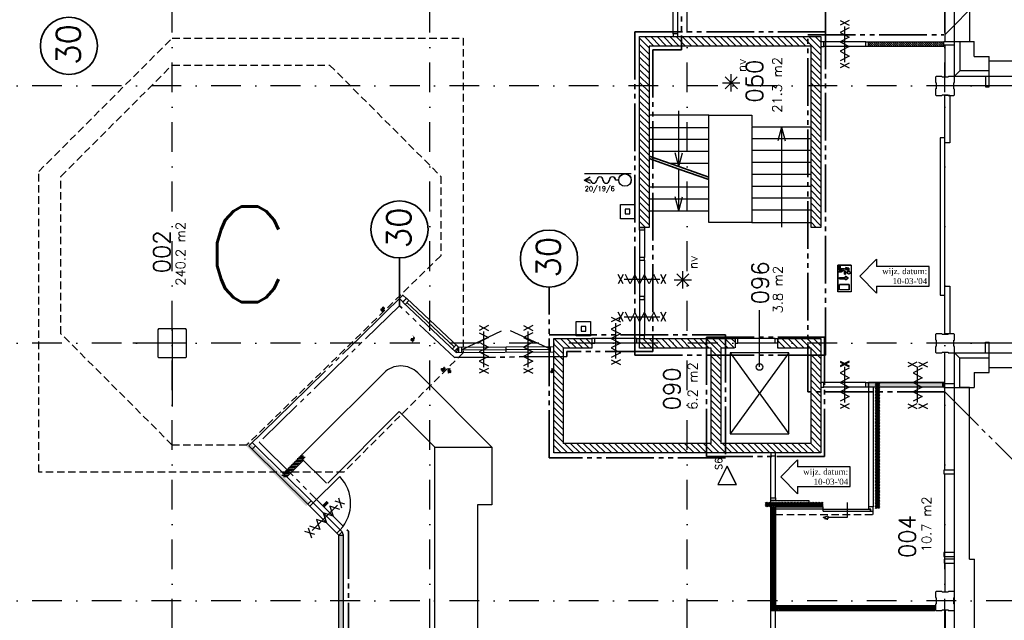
# Model space of a CAD drawing. Extents: x 36324 to 146208, y -50294 to 26426.
# Tile 12 of 39: x 58564 to 79210, y -19212 to -6618. Entities that reach past the tile are written whole.
import ezdxf
from ezdxf.enums import TextEntityAlignment as Align

# ---------------------------------------------------------------- set-up
doc = ezdxf.new("R2010")
doc.units = 0
doc.header["$LTSCALE"] = 100
for name, pattern in [('B0302', [12.5, 6.25, -3.125, 0, -3.125]), ('B0701', [2.34375, 1.5625, -0.78125]), ('B0804', [15, 10, -1, 1, -1, 1, -1])]:
    doc.linetypes.add(name, pattern=pattern)
doc.layers.get('0').update_dxf_attribs({"linetype": 'CONTINUOUS'})
for name, color, linetype in [('Bouwkundig', 253, 'CONTINUOUS'), ('Bouwkundig hatch', 254, 'CONTINUOUS'), ('Bouwkundig tekst', 252, 'CONTINUOUS'), ('Stramien', 252, 'B0302')]:
    doc.layers.add(name, color=color, linetype=linetype)
doc.layers.add('brandscheiding', color=40, linetype='B0804', lineweight=35)
doc.styles.add('bouwk tekst', font='romans.shx')
doc.styles.get("Standard").update_dxf_attribs({"font": 'romans.shx'})
pattern_1 = [(135, (55777.52, -168084.84), (-66.29126, -66.29126), [])]
pattern_2 = [(135, (73914.356, 111754.428), (-15.467961, -15.467961), [])]
pattern_3 = [(135, (74050.356, 111754.428), (-15.467961, -15.467961), [])]

msp = doc.modelspace()

# ---------------------------------------------------------------- hatches: boundary and pattern name
at = {"layer": 'Bouwkundig hatch', "linetype": 'Continuous'}
h = msp.add_hatch(dxfattribs=at)
h.set_pattern_fill('ANSI31', color=256, scale=750, angle=90, style=0)
h.set_pattern_definition(pattern_1)
h.paths.add_polyline_path([(72363.3, -6973.2), (72263.3, -6973.2), (72263.3, -6972.2), (71563.3, -6972.2), (71563.3, -10972.7), (71663.3, -10972.7), (71763.3, -10972.7), (71763.2, -7172.2), (75163.3, -7172.2), (75163.3, -10973.2), (75263.5, -10973.2), (75263.5, -10972.7), (75363.3, -10972.7), (75363.3, -6972.2), (72363.3, -6972.2)])
h = msp.add_hatch(dxfattribs=at)
h.set_pattern_fill('ANSI31', color=256, scale=250, angle=90, style=0)
h.set_pattern_definition([(135, (55777.518, -168084.84), (-22.097087, -22.097087), [])])
h.paths.add_polyline_path([(76363.3, -7083.2), (76363.3, -7183.2), (77943.3, -7183.2), (77943.3, -7083.2)])
at = {"layer": 'Bouwkundig hatch', "linetype": 'Continuous', "ltscale": 0.2}
h = msp.add_hatch(dxfattribs=at)
h.set_pattern_fill('ANSI31', color=256, scale=100, angle=135, style=0)
h.set_pattern_definition([(180, (66346.376, 11770.94), (-3e-15, -12.5), [])])
h.paths.add_polyline_path([(67432.4, -13929.7), (67420.3, -13917.8), (67388.7, -13949.7), (67436.3, -13996.9), (67499.6, -13932.9), (67464, -13897.7)])
h.paths.add_polyline_path([(66799.5, -13304), (66787.4, -13292.1), (66755.6, -13323.8), (66803.3, -13370.9), (66835, -13339.2), (66822.9, -13327.2), (66854.7, -13295.4), (66831.3, -13272.2)])
h.paths.add_polyline_path([(66123, -12698.2), (66170.6, -12745.3), (66202.1, -12713.5), (66190, -12701.5), (66221.6, -12669.5), (66186.4, -12634.8)])
for points in [[(66831.5, -13272.6), (66838.6, -13265.6), (66810.3, -13237.3), (66803.3, -13244.4)], [(64905.6, -16802), (64952.4, -16848.7), (65046.5, -16754.6), (64999.7, -16707.9)], [(65256.9, -17427.2), (65256.9, -22068.4), (65354.4, -22068.4), (65354.4, -21193.6), (65355.9, -21193.6), (65355.9, -17427.2)]]:
    msp.add_hatch(color=256, dxfattribs=at).paths.add_polyline_path(points)
at = {"layer": 'Bouwkundig hatch', "linetype": 'Continuous'}
h = msp.add_hatch(dxfattribs=at)
h.set_pattern_fill('ANSI31', color=256, scale=750, angle=90, style=0)
h.set_pattern_definition(pattern_1)
h.paths.add_polyline_path([(69763.3, -13302.7), (69763.3, -15702.7), (75363.3, -15702.7), (75363.3, -13302.7), (75263.5, -13302.7), (74463.3, -13302.7), (74463.3, -13502.7), (75163.3, -13502.7), (75163.3, -15502.7), (73263.3, -15502.7), (73263.3, -13502.7), (73263.3, -13502.7), (73563.3, -13502.7), (73563.3, -13302.7), (71563.3, -13302.7), (71563.3, -13502.7), (73063.3, -13502.7), (73063.3, -15502.7), (69963.3, -15502.7), (69963.3, -13502.7), (69963.3, -13502.7), (70563.3, -13502.7), (70563.3, -13302.7)])
at = {"layer": 'Bouwkundig hatch', "linetype": 'Continuous', "ltscale": 0.2}
h = msp.add_hatch(dxfattribs=at)
h.set_pattern_fill('ANSI31', color=256, scale=100, angle=90, style=0)
h.set_pattern_definition([(135, (72040.622, 102317.01), (-8.8388348, -8.8388348), [])])
h.paths.add_polyline_path([(67543.6, -13932.9), (67543.6, -14022.9), (67610.6, -14022.9), (67610.6, -13977.9), (67593.6, -13977.9), (67593.6, -13932.9)])
h = msp.add_hatch(dxfattribs=at)
h.set_pattern_fill('ANSI31', color=256, scale=100, angle=90, style=0)
h.set_pattern_definition([(135, (72291.622, 102317.01), (-8.8388348, -8.8388348), [])])
h.paths.add_polyline_path([(69696.3, -14022.9), (69763.3, -14022.9), (69763.3, -13932.9), (69713.3, -13932.9), (69713.3, -13977.9), (69696.3, -13977.9)])
at = {"layer": 'Bouwkundig hatch', "linetype": 'Continuous'}
h = msp.add_hatch(dxfattribs=at)
h.set_pattern_fill('ANSI31', color=256, scale=175, angle=90, style=0)
h.set_pattern_definition(pattern_3)
h.paths.add_polyline_path([(76599.5, -14322.7), (76599.5, -14222.7), (76499.5, -14222.7), (76499.5, -14322.7)])
h = msp.add_hatch(dxfattribs=at)
h.set_pattern_fill('ANSI31', color=256, scale=175, angle=90, style=0)
h.set_pattern_definition(pattern_3)
h.paths.add_polyline_path([(76499.5, -16864.6), (76599.5, -16864.6), (76599.5, -14322.7), (76499.5, -14322.7)])
h.paths.add_polyline_path([(76693.6, -14968.5), (76405.5, -14968.5), (76405.5, -14818.5), (76693.6, -14818.5)], flags=9)
at = {"layer": 'Bouwkundig hatch', "linetype": 'Continuous', "ltscale": 0.2}
h = msp.add_hatch(color=256, dxfattribs=at)
h.paths.add_polyline_path([(63926.5, -16031.7), (63785.1, -16031.7), (64570.5, -16817.1), (64641.2, -16746.4)])
h.paths.add_polyline_path([(63358, -15463.2), (63287.3, -15533.9), (63785.1, -16031.7), (63926.5, -16031.7)])
h = msp.add_hatch(dxfattribs=at)
h.set_pattern_fill('ANSI31', color=256, scale=250, angle=135, style=0)
h.set_pattern_definition([(180, (66346.376, 11770.94), (-7e-15, -31.25), [])])
h.paths.add_polyline_path([(64553.7, -15796.2), (64483, -15725.5), (64176.8, -16031.7), (64318.2, -16031.7)])
h.paths.add_polyline_path([(64176.8, -16031.7), (64051.7, -16156.9), (64122.4, -16227.6), (64318.2, -16031.7)])
at = {"layer": 'Bouwkundig hatch', "linetype": 'Continuous'}
h = msp.add_hatch(dxfattribs=at)
h.set_pattern_fill('ANSI31', color=256, scale=175, angle=90, style=0)
h.set_pattern_definition([(135, (55777.518, -168102.842), (-15.4679608, -15.4679608), [])])
h.paths.add_polyline_path([(74191.8, -16732.7), (74191.8, -16832.6), (75413.3, -16832.6), (75413.3, -16732.7)])
h = msp.add_hatch(dxfattribs=at)
h.set_pattern_fill('ANSI31', color=256, scale=175, angle=90, style=0)
h.set_pattern_definition(pattern_2)
h.paths.add_polyline_path([(74314.3, -18902.7), (74414.3, -18902.7), (74414.3, -17020.1), (74413.3, -17020.1), (74413.3, -16864.6), (74414.3, -16864.6), (74414.3, -16832.6), (74314.3, -16832.6)])
h.paths.add_polyline_path([(74314.3, -19002.7), (74414.3, -19002.7), (74414.3, -18902.7), (74314.3, -18902.7)])
msp.add_hatch(color=256, dxfattribs=at).paths.add_polyline_path([(75509.8, -17111.1), (75509.8, -17059.3), (75413.3, -17085.2)])
h = msp.add_hatch(dxfattribs=at)
h.set_pattern_fill('ANSI31', color=256, scale=175, angle=90, style=0)
h.set_pattern_definition(pattern_2)
h.paths.add_polyline_path([(77763.3, -19002.7), (77763.3, -18902.7), (74414.3, -18902.7), (74414.3, -18902.7), (74414.3, -19002.7)])

# ---------------------------------------------------------------- linework, layer by layer
for p, q in [((61762.8, -13103.2), (61762.8, -14725.6)), ((62062.8, -13403.2), (60938, -13403.2))]:
    msp.add_line(p, q)
at = {"layer": 'Bouwkundig', "linetype": 'Continuous'}
for p, q in [((78162.8, -7803.2), (78162.8, 2996.3)), ((78476.8, -3533.2), (78476.8, -7073.2)), ((77962.8, -5343.2), (77962.8, -7073.2)), ((77942.8, -7183.7), (77942.8, -7073.2)), ((77942.8, -7073.2), (78576.8, -7073.2)), ((78162.8, -7153.2), (77942.8, -7153.2)), ((77962.8, -7153.2), (77962.8, -7818.2)), ((78276.8, -7073.2), (78276.8, -7689.2)), ((78576.8, -7389.2), (78576.8, -7073.2)), ((78576.8, -7389.2), (78892.8, -7389.2)), ((78892.8, -8023.2), (78892.8, -7389.2)), ((82432.8, -7489.2), (78892.8, -7489.2)), ((73611.8, -8071.5, 2600), (73356, -7815.7, 2600)), ((73356, -8071.5, 2600), (73610.5, -7817, 2600)), ((73484.2, -8125.1, 2600), (73484.2, -7763.4, 2600)), ((78276.8, -7689.2), (78162.8, -7803.2)), ((78162.8, -7803.2), (93962.8, -7803.2)), ((78892.8, -7689.2), (78276.8, -7689.2)), ((78812.8, -7803.2), (78812.8, -8023.2)), ((73303.3, -7944.2, 2600), (73663.2, -7944.2, 2600)), ((78812.8, -8003.2), (78147.9, -8003.2)), ((78812.8, -8023.2), (78892.8, -8023.2)), ((80622.8, -8003.2), (78892.8, -8003.2)), ((71382.8, -9847.9), (70404.3, -9847.9)), ((71382.8, -9849.6), (70404.3, -9849.6)), ((70401.3, -9981.5), (70523.3, -9915.1)), ((70401.3, -9981.5), (70523.3, -10048)), ((70404.9, -9981.5), (70524.1, -9916.6)), ((70404.9, -9981.5), (70524.1, -10046.5)), ((70534.1, -9980.7), (70406.5, -9980.7)), ((70534.1, -9982.4), (70406.5, -9982.4)), ((71124.5, -9980.7), (71058.9, -9980.7)), ((71124.5, -9982.4), (71058.9, -9982.4)), ((75718.3, -11767.2), (75718.3, -12322.1)), ((75995.8, -11767.2), (75718.3, -11767.2)), ((75995.8, -11767.2), (75995.8, -12322.1)), ((76528.3, -11641), (76177.3, -11997)), ((76528.3, -11641), (76528.3, -11791)), ((72595.8, -12201.4, 2600), (72340.1, -11945.6, 2600)), ((72340.1, -12201.4, 2600), (72594.5, -11946.9, 2600)), ((72468.2, -12255, 2600), (72468.2, -11893.3, 2600)), ((75723, -11892), (75784.4, -11892)), ((75723, -11915.2), (75723, -11892)), ((75792.3, -11915.2), (75723, -11915.2)), ((75746.1, -11776.4), (75746.1, -11864.3)), ((75769.2, -11776.4), (75746.1, -11776.4)), ((75746.1, -11864.3), (75820, -11864.3)), ((75769.2, -11841.2), (75769.2, -11776.4)), ((75858, -11841.2), (75769.2, -11841.2)), ((75820, -11864.3), (75784.4, -11892)), ((75843.7, -11875.1), (75792.3, -11915.2)), ((75890.7, -11896.7), (75843.6, -11875.3)), ((75857.1, -11952.2), (75857.1, -11896.7)), ((75890.7, -11896.7), (75857.1, -11896.7)), ((75857.1, -11952.2), (75880.2, -11952.2)), ((75926.4, -11872.3), (75858, -11841.2)), ((75880.2, -11952.2), (75880.2, -11919.8)), ((75913.7, -11919.8), (75880.2, -11919.8)), ((75889.4, -11836.1), (75889.4, -11812.3)), ((75949.5, -11827.3), (75889.4, -11812.3)), ((75926.4, -11845.4), (75889.4, -11836.1)), ((75926.4, -11845.4), (75926.4, -11872.3)), ((75949.5, -11888.3), (75949.5, -11827.3)), ((77633.3, -11791), (76528.3, -11791)), ((77633.3, -12203), (77633.3, -11791)), ((72287.4, -12074.1, 2600), (72647.2, -12074.1, 2600)), ((75753.4, -12022.4), (75882.9, -12022.4)), ((75753.4, -12050.1), (75882.9, -12050.1)), ((75755.3, -12285.1), (75755.3, -12174.1)), ((75958.8, -12174.1), (75755.3, -12174.1)), ((75882.9, -11999.3), (75882.9, -12022.4)), ((75938.4, -12036.3), (75882.9, -11999.3)), ((75882.9, -12073.3), (75938.4, -12036.3)), ((75882.9, -12050.1), (75882.9, -12073.3)), ((75958.8, -12285.1), (75958.8, -12174.1)), ((76177.3, -11997), (76528.3, -12353)), ((75995.8, -12322.1), (75718.3, -12322.1)), ((75958.8, -12285.1), (75755.3, -12285.1)), ((76528.3, -12203), (76528.3, -12353)), ((76528.3, -12203), (77633.3, -12203)), ((65693.4, -13280.9), (66602.5, -12391)), ((66601, -12392.5), (66530.3, -12463.2)), ((66530.3, -12463.2), (66601, -12533.9)), ((66675.2, -12459.5), (66597, -12542.5)), ((67718, -13598.7), (66597, -12542.5)), ((66671.7, -12463.2), (66601, -12392.5)), ((66601, -12533.9), (66671.7, -12463.2)), ((66724, -12505.5), (66645.8, -12588.4)), ((67762.9, -13484.4), (66675.2, -12459.5)), ((67675, -13479.9), (66684.9, -12546.9)), ((74077.8, -13900.8), (74077.8, -12711.1)), ((67830.3, -13540.9), (68666.9, -13143.9)), ((69695.8, -13528.4), (68853.7, -13142.6)), ((78812.8, -13403.2), (78147.9, -13403.2)), ((78812.8, -13603.2), (78812.8, -13383.2)), ((78812.8, -13383.2), (78892.8, -13383.2)), ((78892.8, -14017.2), (78892.8, -13383.2)), ((80622.8, -13403.2), (78892.8, -13403.2)), ((67714.1, -13438.4), (67635.9, -13521.4)), ((67762.9, -13484.4), (67684.7, -13567.4)), ((67762.9, -13484.4), (67718, -13598.7)), ((67718, -13598.7), (69763.6, -13584.9)), ((67762.9, -13484.4), (69762.8, -13470.9)), ((67762.9, -13484.4), (67763.7, -13598.4)), ((67829.9, -13483.9), (67830.7, -13597.9)), ((67830.3, -13540.9), (69695.8, -13528.4)), ((68762.9, -13591.6), (68762.9, -13477.6)), ((73262.8, -13503.2), (73262.8, -15503.2)), ((73462.8, -13603.2), (74692.8, -15303.2)), ((74692.8, -13603.2), (73462.8, -15303.2)), ((77962.8, -14253.2), (77962.8, -13588.2)), ((78162.8, -17933.2), (78162.8, -13603.2)), ((78276.8, -13717.2), (78162.8, -13603.2)), ((78162.8, -13603.2), (104762.8, -13603.2)), ((78892.8, -13717.2), (78276.8, -13717.2)), ((78276.8, -14333.2), (78276.8, -13717.2)), ((78576.8, -14017.2), (78892.8, -14017.2)), ((78576.8, -14017.2), (78576.8, -14333.2)), ((82432.8, -13917.2), (78892.8, -13917.2)), ((77942.8, -14333.2), (77942.8, -14223.2)), ((77962.8, -14323.2), (77962.8, -14223.2)), ((77912.8, -14253.2), (77912.8, -14323.2)), ((78162.8, -14253.2), (77942.8, -14253.2)), ((77942.8, -14333.2), (78576.8, -14333.2)), ((77962.8, -16063.2), (77962.8, -14333.2)), ((78476.8, -17933.2), (78476.8, -14333.2)), ((63369.6, -15552.2), (64261.3, -14679.4)), ((63440.3, -15481.5), (63369.6, -15552.2)), ((63511.1, -15552.2), (63440.3, -15481.5)), ((63369.6, -15552.2), (63440.3, -15622.9)), ((63440.3, -15622.9), (63511.1, -15552.2)), ((63441, -15622.3), (64608.3, -16779.5)), ((63511.4, -15551.2), (64678.7, -16708.5)), ((73062.8, -15503.2), (69962.8, -15503.2)), ((75162.8, -15503.2), (73262.8, -15503.2)), ((74872.3, -15847.2), (74521.3, -16203.2)), ((74872.3, -15847.2), (74872.3, -15997.2)), ((75977.3, -15997.2), (74872.3, -15997.2)), ((75977.3, -16409.2), (75977.3, -15997.2)), ((78162.8, -16063.2), (77942.8, -16063.2)), ((77942.8, -16063.2), (77942.8, -16143.2)), ((74521.3, -16203.2), (74872.3, -16559.2)), ((77942.8, -16143.2), (78162.8, -16143.2)), ((77962.8, -17933.2), (77962.8, -16143.2)), ((74872.3, -16409.2), (74872.3, -16559.2)), ((74872.3, -16409.2), (75977.3, -16409.2)), ((74413.6, -16835.1), (75412.8, -16835.1)), ((74418.6, -16875.1), (75412.8, -16875.1)), ((75412.8, -16875.1), (75412.8, -16835.1)), ((75412.8, -16885.2), (76407.1, -16885.2)), ((75412.8, -16925.2), (75412.8, -16885.2)), ((75412.8, -16925.2), (76407.1, -16925.2)), ((75912.5, -16744), (75912.5, -17055.7)), ((76463.1, -16835.1), (76363.1, -16835.1)), ((76413.1, -16880.1), (76363.1, -16880.1)), ((76407.1, -16925.2), (76407.1, -16885.2)), ((76413.1, -16925.1), (76413.1, -16880.1)), ((75509.4, -17029.8), (75412.8, -17055.7)), ((75509.4, -17081.6), (75412.8, -17055.7)), ((75509.4, -17029.8), (75509.4, -17081.6)), ((75912.5, -17055.7), (75509.4, -17055.7)), ((65256.5, -17427.7), (65355.5, -17427.7)), ((65355.5, -17427.7), (65327.2, -17357)), ((77947.4, -17933.2), (77947.4, -18013.2)), ((78167.4, -17933.2), (77947.4, -17933.2)), ((78167.4, -19732.7), (78167.4, -17933.2)), ((78476.8, -17933.2), (78581.4, -17933.2)), ((78581.4, -19732.7), (78581.4, -17933.2)), ((77947.4, -18013.2), (78167.4, -18013.2)), ((77967.4, -18618.2), (77967.4, -18013.2)), ((74413.8, -18903.2), (77762.9, -18903.2)), ((77762.9, -18903.2), (77762.9, -19003.2)), ((77967.4, -18988.2), (77967.4, -19652.7)), ((74313.8, -19003.2), (77762.9, -19003.2))]:
    msp.add_line(p, q, dxfattribs=at)
at = {"layer": 'Bouwkundig', "linetype": 'B0701'}
for p, q in [((76463.1, -16990.6), (76463.1, -16925.1)), ((74412.8, -16990.6), (76463.1, -16990.6))]:
    msp.add_line(p, q, dxfattribs=at)
at = {"layer": 'Bouwkundig', "linetype": 'Continuous'}
for points in [[(72263.6, -6914), (72263.6, -4678.5)], [(72362.6, -6914), (72362.6, -4678.5)], [(75959.8, -6635.7), (75766.3, -6735.7)], [(75766.3, -6635.7), (75959.8, -6735.7)], [(75959.8, -6786.7), (75766.3, -6885.7), (75959.8, -6984.7), (75766.3, -7083.7), (75959.8, -7182.7), (75766.3, -7281.7), (75959.8, -7380.7), (75766.3, -7479.7)], [(75862.8, -7505.7), (75862.8, -6760.7)], [(71562.8, -6972.7), (75362.8, -6972.7)], [(71562.8, -10973.2), (71562.8, -6972.7)], [(72262.8, -6973.7), (72362.8, -6973.7)], [(75362.8, -6972.7), (75362.8, -10973.7)], [(75862.8, -7333.7), (75862.8, -7133.7), (75862.8, -6933.7)], [(75162.8, -7172.7), (71762.8, -7172.7)], [(71762.8, -7172.7), (71762.8, -10973.2)], [(75162.8, -10973.7), (75162.8, -7172.7)], [(75362.8, -7083.7), (75362.8, -7183.7)], [(76302.8, -7083.7), (75422.6, -7084)], [(76302.8, -7183.7), (75422.6, -7183.7)], [(76362.8, -7083.7), (77942.8, -7083.7)], [(76362.8, -7183.7), (76362.8, -7083.7)], [(77942.8, -7183.7), (76362.8, -7183.7)], [(75959.8, -7530.7), (75766.3, -7630.7)], [(75766.3, -7530.7), (75959.8, -7630.7)], [(77766.9, -8192.2), (77781.9, -8207.2), (77896.9, -8207.2), (77904.9, -8192.2), (78029.9, -8192.2), (78034.9, -8207.2), (78151.9, -8207.2), (78166.9, -8192.2), (78166.9, -8073.2), (78151.9, -8065.2), (78151.9, -7940.2), (78166.9, -7935.2), (78166.9, -7822.2), (78151.9, -7807.2), (78036.9, -7807.2), (78028.9, -7822.2), (77903.9, -7822.2), (77898.9, -7807.2), (77781.9, -7807.2), (77766.9, -7822.2), (77766.9, -7933.2), (77781.9, -7941.2), (77781.9, -8066.2), (77766.9, -8071.2), (77766.9, -8192.2)], [(72387.8, -9699.7), (72387.8, -8528.2)], [(72387.8, -8623.2), (72387.8, -8528.2)], [(73012.8, -8623.2), (73912.8, -8623.2)], [(73912.8, -8623.2), (73912.8, -8860.2)], [(74537.8, -8873.2), (74460.8, -9160.7)], [(74537.8, -8873.2), (74614.8, -9160.7)], [(74537.8, -8873.2), (74537.8, -10873.2)], [(73012.8, -8883.2), (71762.8, -8883.2)], [(73012.8, -9133.2), (71762.8, -9133.2)], [(75162.8, -9113.2), (73912.8, -9113.2)], [(73012.8, -9383.2), (71762.8, -9383.2)], [(72387.8, -9699.7), (72310.8, -9412.2)], [(72387.8, -9699.7), (72464.8, -9412.2)], [(75162.8, -9363.2), (73912.8, -9363.2)], [(73012.8, -9633.2), (72196.3, -9633.2)], [(75162.8, -9613.2), (73912.8, -9613.2)], [(72387.8, -10623.2), (72387.8, -9749.7)], [(75162.8, -9863.2), (73912.8, -9863.2)], [(75162.8, -10113.2), (73912.8, -10113.2)], [(73012.8, -10133.2), (71762.8, -10133.2)], [(71460, -10790.7), (71160.1, -10790.7), (71160.1, -10490.7), (71460.1, -10490.7), (71460.1, -10790.7)], [(73012.8, -10383.2), (71762.8, -10383.2)], [(72387.8, -10623.2), (72310.8, -10335.7)], [(72387.8, -10623.2), (72464.8, -10335.7)], [(75162.8, -10363.2), (73912.8, -10363.2)], [(73012.8, -10873.2), (73012.8, -10595.2)], [(75162.8, -10613.2), (73912.8, -10613.2)], [(73912.8, -10873.2), (73012.8, -10873.2)], [(74537.8, -10873.2), (74537.8, -10968.2)], [(71762.8, -10973.2), (71562.8, -10973.2)], [(71563.1, -11033), (71563.1, -11603.2)], [(71662.8, -11033), (71662.8, -11603.2)], [(75362.8, -10973.7), (75162.8, -10973.7)], [(71563.1, -11663), (71563.1, -13243.5)], [(71662.8, -11663), (71662.8, -13243.5)], [(75718.3, -11767.2), (75995.8, -11767.2), (75995.8, -12322.1), (75718.3, -12322.1), (75718.3, -11767.2)], [(71215.3, -12155.2), (71115.3, -11961.7)], [(71215.3, -11961.7), (71115.3, -12155.2)], [(71959.3, -12155.2), (71860.3, -11961.7), (71761.3, -12155.2), (71662.3, -11961.7), (71563.3, -12155.2), (71464.3, -11961.7), (71365.3, -12155.2), (71266.3, -11961.7)], [(72110.3, -12155.2), (72010.3, -11961.7)], [(72110.3, -11961.7), (72010.3, -12155.2)], [(75746.1, -11776.4), (75769.2, -11776.4), (75769.2, -11841.2), (75858, -11841.2), (75926.4, -11872.3), (75926.4, -11845.4), (75889.4, -11836.1), (75889.4, -11812.3), (75949.5, -11827.3), (75949.5, -11888.3), (75943.7, -11888.8), (75941.2, -11889.3), (75938.7, -11890), (75935.9, -11891), (75932.4, -11892.6), (75929.7, -11894.2), (75927.9, -11895.5), (75925.5, -11897.4), (75923.6, -11899.2), (75921.2, -11902.1), (75919.2, -11904.8), (75917.5, -11907.8), (75916.1, -11910.8), (75914.7, -11914.9), (75914, -11917.8), (75913.4, -11919.8), (75880.2, -11919.8), (75880.2, -11952.2), (75857.1, -11952.2), (75857.1, -11896.7), (75890.7, -11896.7), (75843.6, -11875.3), (75792.3, -11915.2), (75723, -11915.2), (75723, -11892), (75784.4, -11892), (75820, -11864.3), (75746.1, -11864.3), (75746.1, -11776.4)], [(75949.5, -11888.3), (75949.1, -11888.3), (75948.7, -11888.3), (75948.3, -11888.3), (75947.9, -11888.3), (75947.5, -11888.3), (75947.1, -11888.4), (75946.7, -11888.4), (75946.3, -11888.4), (75945.9, -11888.5), (75945.5, -11888.5), (75945.1, -11888.6), (75944.7, -11888.6), (75944.3, -11888.7), (75943.9, -11888.7), (75943.5, -11888.8), (75943.1, -11888.9), (75942.7, -11889), (75942.3, -11889), (75941.9, -11889.1), (75941.5, -11889.2), (75941.1, -11889.3), (75940.7, -11889.4), (75940.3, -11889.5), (75939.9, -11889.6), (75939.5, -11889.7), (75939.1, -11889.8), (75938.7, -11889.9), (75938.3, -11890.1), (75938, -11890.2), (75937.6, -11890.3), (75937.2, -11890.5), (75936.8, -11890.6), (75936.4, -11890.8), (75936, -11890.9), (75935.7, -11891.1), (75935.3, -11891.2), (75934.9, -11891.4), (75934.5, -11891.6), (75934.2, -11891.7), (75933.8, -11891.9), (75933.4, -11892.1), (75933.1, -11892.3), (75932.7, -11892.4), (75932.4, -11892.6), (75932, -11892.8), (75931.6, -11893), (75931.3, -11893.2), (75930.9, -11893.4), (75930.6, -11893.7), (75930.3, -11893.9), (75929.9, -11894.1), (75929.6, -11894.3), (75929.2, -11894.5), (75928.9, -11894.8), (75928.6, -11895), (75928.2, -11895.2), (75927.9, -11895.5), (75927.6, -11895.7), (75927.3, -11896), (75926.9, -11896.2), (75926.6, -11896.5), (75926.3, -11896.8), (75926, -11897), (75925.7, -11897.3), (75925.4, -11897.6), (75925.1, -11897.8), (75924.8, -11898.1), (75924.5, -11898.4), (75924.2, -11898.7), (75923.9, -11899), (75923.6, -11899.2), (75923.4, -11899.5), (75923.1, -11899.8), (75922.8, -11900.1), (75922.5, -11900.4), (75922.3, -11900.7), (75922, -11901.1), (75921.7, -11901.4), (75921.5, -11901.7), (75921.2, -11902), (75921, -11902.3), (75920.7, -11902.6), (75920.5, -11903), (75920.2, -11903.3), (75920, -11903.6), (75919.8, -11904), (75919.5, -11904.3), (75919.3, -11904.6), (75919.1, -11905), (75918.9, -11905.3), (75918.7, -11905.7), (75918.5, -11906), (75918.3, -11906.4), (75918, -11906.7), (75917.9, -11907.1), (75917.7, -11907.4), (75917.5, -11907.8), (75917.3, -11908.2), (75917.1, -11908.5), (75916.9, -11908.9), (75916.8, -11909.3), (75916.6, -11909.6), (75916.4, -11910), (75916.3, -11910.4), (75916.1, -11910.8), (75916, -11911.1), (75915.8, -11911.5), (75915.7, -11911.9), (75915.5, -11912.3), (75915.4, -11912.7), (75915.3, -11913), (75915.1, -11913.4), (75915, -11913.8), (75914.9, -11914.2), (75914.8, -11914.6), (75914.7, -11915), (75914.6, -11915.4), (75914.5, -11915.8), (75914.4, -11916.2), (75914.3, -11916.6), (75914.2, -11917), (75914.1, -11917.4), (75914, -11917.8), (75914, -11918.2), (75913.9, -11918.6), (75913.8, -11919), (75913.8, -11919.4), (75913.7, -11919.8)], [(75953.6, -11897), (75958.3, -11898.1), (75963.4, -11900.4), (75967.3, -11903.1), (75969.8, -11905.4), (75972.7, -11909.2), (75974.9, -11913.1), (75976.7, -11918.7), (75977.2, -11926.1), (75976.1, -11932.3), (75974.6, -11936.4), (75973.4, -11938.5), (75971.7, -11941.1), (75969.9, -11943.3), (75966.5, -11946.4), (75962.9, -11948.7), (75958.6, -11950.6), (75952.9, -11951.9), (75948.7, -11952.1), (75945.1, -11951.8), (75939.5, -11950.3), (75936, -11948.6), (75931.7, -11945.7), (75927.5, -11941.3), (75925.6, -11938.5), (75923.5, -11934), (75922.3, -11929.7), (75921.8, -11923), (75922.8, -11916.9), (75924.4, -11912.7), (75926.2, -11909.4), (75928.6, -11906.2), (75932, -11902.9), (75935.9, -11900.2), (75939.2, -11898.6), (75943.5, -11897.3), (75946.3, -11896.9), (75950.9, -11896.7), (75953.6, -11897)], [(75969.2, -11944), (75968.2, -11945), (75967.1, -11945.9), (75966.1, -11946.7), (75965, -11947.5), (75963.8, -11948.2), (75962.6, -11948.9), (75961.4, -11949.5), (75960.2, -11950), (75958.9, -11950.5), (75957.6, -11951), (75956.3, -11951.3), (75955, -11951.6), (75953.6, -11951.8), (75952.3, -11952), (75950.9, -11952.1), (75949.5, -11952.2), (75948.2, -11952.1), (75946.8, -11952), (75945.5, -11951.8), (75944.1, -11951.6), (75942.8, -11951.3), (75941.5, -11951), (75940.2, -11950.5), (75938.9, -11950), (75937.7, -11949.5), (75936.5, -11948.9), (75935.3, -11948.2), (75934.1, -11947.5), (75933, -11946.7), (75931.9, -11945.9), (75930.9, -11945), (75929.9, -11944), (75929, -11943), (75928.1, -11942), (75927.3, -11940.9), (75926.5, -11939.8), (75925.7, -11938.7), (75925.1, -11937.5), (75924.5, -11936.3), (75923.9, -11935), (75923.4, -11933.8), (75923, -11932.5), (75922.6, -11931.1), (75922.3, -11929.8), (75922.1, -11928.5), (75921.9, -11927.1), (75921.8, -11925.8), (75921.8, -11924.4), (75921.8, -11923), (75921.9, -11921.7), (75922.1, -11920.3), (75922.3, -11919), (75922.6, -11917.7), (75923, -11916.4), (75923.4, -11915.1), (75923.9, -11913.8), (75924.5, -11912.5), (75925.1, -11911.3), (75925.7, -11910.1), (75926.5, -11909), (75927.3, -11907.9), (75928.1, -11906.8), (75929, -11905.8), (75929.9, -11904.8), (75930.9, -11903.8), (75931.9, -11903), (75933, -11902.1), (75934.1, -11901.3), (75935.3, -11900.6), (75936.5, -11899.9), (75937.7, -11899.3), (75938.9, -11898.8), (75940.2, -11898.3), (75941.5, -11897.9), (75942.8, -11897.5), (75944.1, -11897.2), (75945.5, -11897), (75946.8, -11896.8), (75948.2, -11896.7), (75949.5, -11896.7), (75950.9, -11896.7), (75952.3, -11896.8), (75953.6, -11897), (75955, -11897.2), (75956.3, -11897.5), (75957.6, -11897.9), (75958.9, -11898.3), (75960.2, -11898.8), (75961.4, -11899.3), (75962.6, -11899.9), (75963.8, -11900.6), (75965, -11901.3), (75966.1, -11902.1), (75967.1, -11903), (75968.2, -11903.8), (75969.2, -11904.8), (75970.1, -11905.8), (75971, -11906.8), (75971.8, -11907.9), (75972.6, -11909), (75973.3, -11910.1), (75974, -11911.3), (75974.6, -11912.5), (75975.2, -11913.8), (75975.7, -11915.1), (75976.1, -11916.4), (75976.5, -11917.7), (75976.8, -11919), (75977, -11920.3), (75977.2, -11921.7), (75977.3, -11923), (75977.3, -11924.4), (75977.3, -11925.8), (75977.2, -11927.1), (75977, -11928.5), (75976.8, -11929.8), (75976.5, -11931.1), (75976.1, -11932.5), (75975.7, -11933.8), (75975.2, -11935), (75974.6, -11936.3), (75974, -11937.5), (75973.3, -11938.7), (75972.6, -11939.8), (75971.8, -11940.9), (75971, -11942), (75970.1, -11943), (75969.2, -11944)], [(71240.3, -12058.2), (71985.3, -12058.2)], [(71412.8, -12058.2), (71612.8, -12058.2), (71812.8, -12058.2)], [(75753.4, -12050.1), (75753.4, -12022.4), (75882.9, -12022.4), (75882.9, -11999.3), (75938.4, -12036.3), (75882.9, -12073.3), (75882.9, -12050.1), (75753.4, -12050.1)], [(75755.3, -12174.1), (75958.8, -12174.1), (75958.8, -12285.1), (75755.3, -12285.1), (75755.3, -12174.1)], [(71215.3, -12945.2), (71115.3, -12751.7)], [(71215.3, -12751.7), (71115.3, -12945.2)], [(71959.3, -12945.2), (71860.3, -12751.7), (71761.3, -12945.2), (71662.3, -12751.7), (71563.3, -12945.2), (71464.3, -12751.7), (71365.3, -12945.2), (71266.3, -12751.7)], [(72110.3, -12945.2), (72010.3, -12751.7)], [(72110.3, -12751.7), (72010.3, -12945.2)], [(70534.5, -13248.8), (70234.6, -13248.8), (70234.6, -12948.8), (70534.6, -12948.8), (70534.6, -13248.8)], [(71159.8, -12855.7), (70966.3, -12955.7)], [(70966.3, -12855.7), (71159.8, -12955.7)], [(71062.8, -13725.7), (71062.8, -12980.7)], [(71240.3, -12848.2), (71985.3, -12848.2)], [(71412.8, -12848.2), (71612.8, -12848.2), (71812.8, -12848.2)], [(61462.8, -13688.2), (61477.8, -13703.2), (62047.8, -13703.2), (62062.8, -13688.2), (62062.8, -13118.2), (62047.8, -13103.2), (61477.8, -13103.2), (61462.8, -13118.2), (61462.8, -13688.2)], [(68201.4, -13034), (68394.9, -13134)], [(68394.9, -13034), (68201.4, -13134)], [(68201.4, -13185), (68394.9, -13284), (68201.4, -13383), (68394.9, -13482), (68201.4, -13581), (68394.9, -13680), (68201.4, -13779), (68394.9, -13878)], [(68298.4, -13904), (68298.4, -13159)], [(69130.8, -13034), (69324.3, -13134)], [(69324.3, -13034), (69130.8, -13134)], [(69324.3, -13185), (69130.8, -13284), (69324.3, -13383), (69130.8, -13482), (69324.3, -13581), (69130.8, -13680), (69324.3, -13779), (69130.8, -13878)], [(69227.3, -13904), (69227.3, -13159)], [(71159.8, -13006.7), (70966.3, -13105.7), (71159.8, -13204.7), (70966.3, -13303.7), (71159.8, -13402.7), (70966.3, -13501.7), (71159.8, -13600.7), (70966.3, -13699.7)], [(71062.8, -13553.2), (71062.8, -13353.2), (71062.8, -13153.2)], [(77766.9, -13592.2), (77781.9, -13607.2), (77896.9, -13607.2), (77904.9, -13592.2), (78029.9, -13592.2), (78034.9, -13607.2), (78151.9, -13607.2), (78166.9, -13592.2), (78166.9, -13473.2), (78151.9, -13465.2), (78151.9, -13340.2), (78166.9, -13335.2), (78166.9, -13222.2), (78151.9, -13207.2), (78036.9, -13207.2), (78028.9, -13222.2), (77903.9, -13222.2), (77898.9, -13207.2), (77781.9, -13207.2), (77766.9, -13222.2), (77766.9, -13333.2), (77781.9, -13341.2), (77781.9, -13466.2), (77766.9, -13471.2), (77766.9, -13592.2)], [(68298.4, -13731.5), (68298.4, -13531.5), (68298.4, -13331.5)], [(69227.3, -13731.5), (69227.3, -13531.5), (69227.3, -13331.5)], [(69762.8, -13303.2), (70562.8, -13303.2)], [(69762.8, -15703.2), (69762.8, -13303.2)], [(70562.8, -13303.2), (70562.8, -13503.2)], [(71502.8, -13303.2), (70622.6, -13303.5)], [(71502.8, -13403.2), (70622.6, -13403.2)], [(71562.8, -13503.2), (71562.8, -13303.2)], [(71563.1, -13303.2), (73562.8, -13303.2)], [(73562.8, -13303.2), (73562.8, -13495.8)], [(74402.8, -13303.3), (73622.6, -13303.5)], [(74402.8, -13403.3), (73622.6, -13403.2)], [(74462.8, -13503.2), (74462.8, -13303.2)], [(74462.8, -13303.2), (75362.8, -13303.2)], [(75362.8, -13303.2), (75362.8, -15703.2)], [(69695.8, -13585.4), (69695.8, -13471.4)], [(70562.8, -13503.2), (69962.8, -13503.2)], [(69962.8, -13503.2), (69962.8, -15503.2)], [(73062.8, -13503.2), (71562.8, -13503.2)], [(73062.8, -15503.2), (73062.8, -13503.2)], [(73555.5, -13503.2), (73262.8, -13503.2)], [(75162.8, -13503.2), (74462.8, -13503.2)], [(75162.8, -15503.2), (75162.8, -13503.2)], [(77962.8, -14253.2), (77962.8, -13588.2)], [(71159.8, -13750.7), (70966.3, -13850.7)], [(70966.3, -13750.7), (71159.8, -13850.7)], [(75959.8, -13775.7), (75766.3, -13875.7)], [(75766.3, -13775.7), (75959.8, -13875.7)], [(75959.8, -13799.8), (75766.3, -13899.8)], [(75766.3, -13799.8), (75959.8, -13899.8)], [(77184.4, -13799.8), (77377.9, -13899.8)], [(77377.9, -13799.8), (77184.4, -13899.8)], [(77408, -13799.8), (77601.5, -13899.8)], [(77601.5, -13799.8), (77408, -13899.8)], [(64719.2, -15507.8), (66203.1, -14023.9)], [(68465.8, -15579.6), (66910.2, -14023.9)], [(68201.4, -13929), (68394.9, -14029)], [(68394.9, -13929), (68201.4, -14029)], [(69130.8, -13929), (69324.3, -14029)], [(69324.3, -13929), (69130.8, -14029)], [(75959.8, -13926.7), (75766.3, -14025.7), (75959.8, -14124.7), (75766.3, -14223.7), (75959.8, -14322.7), (75766.3, -14421.7), (75959.8, -14520.7), (75766.3, -14619.7)], [(75959.8, -13926.7), (75766.3, -14025.7), (75959.8, -14124.7), (75766.3, -14223.7), (75959.8, -14322.7), (75766.3, -14421.7), (75959.8, -14520.7), (75766.3, -14619.7)], [(75862.8, -14645.7), (75862.8, -13900.7)], [(75862.8, -14645.7), (75862.8, -13900.7)], [(77489.7, -13926.7), (77296.2, -14025.7), (77489.7, -14124.7), (77296.2, -14223.7), (77489.7, -14322.7), (77296.2, -14421.7), (77489.7, -14520.7), (77296.2, -14619.7)], [(77392.7, -14645.7), (77392.7, -13900.7)], [(78576.8, -14017.2), (78576.8, -14333.2)], [(75362.8, -14223.2), (75362.8, -14323.2)], [(76302.8, -14223.2), (75422.6, -14223.5)], [(76302.8, -14223.2), (75422.6, -14223.5)], [(75862.8, -14473.2), (75862.8, -14273.2), (75862.8, -14073.2)], [(75862.8, -14473.2), (75862.8, -14273.2), (75862.8, -14073.2)], [(76362.8, -14323.2), (76362.8, -14223.2)], [(76362.8, -14223.2), (77942.8, -14223.2)], [(77962.8, -14223.2), (76362.8, -14223.2)], [(76362.8, -14223.2), (77962.8, -14223.2)], [(77912.8, -14223.2), (77912.8, -14323.2)], [(77942.8, -14223.2), (77942.8, -14323.2)], [(76302.8, -14323.2), (75422.6, -14323.2)], [(76302.8, -14323.2), (75422.6, -14323.2)], [(77942.8, -14323.2), (76362.8, -14323.2)], [(77962.8, -14323.2), (76362.8, -14323.2)], [(77942.8, -14323.2), (76362.8, -14323.2)], [(76363.1, -14323.2), (76363.1, -16835.1)], [(76463.1, -14323.2), (76463.1, -16835.1)], [(77912.8, -14253.2), (77912.8, -14323.2)], [(77962.8, -16063.2), (77962.8, -14333.2)], [(78476.8, -17873.2), (78476.8, -14333.2), (78276.8, -14333.2)], [(78476.8, -14333.2), (78576.8, -14333.2)], [(65022.7, -16335.7), (66522.3, -14836.1)], [(67265.8, -15579.6), (66522.3, -14836.1)], [(75959.8, -14670.7), (75766.3, -14770.7)], [(75766.3, -14670.7), (75959.8, -14770.7)], [(75959.8, -14670.7), (75766.3, -14770.7)], [(75766.3, -14670.7), (75959.8, -14770.7)], [(77184.4, -14670.7), (77377.9, -14770.7)], [(77377.9, -14670.7), (77184.4, -14770.7)], [(77408, -14670.7), (77601.5, -14770.7)], [(77601.5, -14670.7), (77408, -14770.7)], [(64096.3, -16131.1), (64719.3, -15507.8)], [(68465.8, -24479.5), (67265.8, -24479.5), (67265.8, -15579.6), (68465.8, -15579.6), (68465.8, -16790.2), (68165.8, -16790.2), (68165.8, -23879.5), (68465.8, -23879.5), (68465.8, -24479.5)], [(64169.5, -16199.3), (64513.7, -15855.1)], [(64994.4, -16335.7), (64439.8, -15781.1)], [(75362.8, -15703.2), (69762.8, -15703.2)], [(74312.8, -16643.2), (74312.8, -15763)], [(74412.8, -16643.2), (74412.6, -15763)], [(65274, -16197.9), (64721, -16751.2)], [(77962.8, -17793.4), (77962.8, -16143.2)], [(64679, -16708.8), (64608.3, -16779.5)], [(65383.4, -16780.4), (65175.9, -16714.3)], [(65246.6, -16643.6), (65312.7, -16851.1)], [(74312.8, -16703.2), (75112.8, -16703.2)], [(74313.8, -21547.7), (74313.8, -16703.2), (75112.8, -16703.2)], [(75112.8, -16703.2), (75112.8, -16803.2)], [(65276.6, -16887.2), (65069.8, -16820.3), (65136.6, -17027.2), (64929.8, -16960.3), (64996.6, -17167.2), (64789.8, -17100.4), (64856.6, -17307.2), (64649.8, -17240.4)], [(65256.5, -17427.7), (64650.5, -16821.8)], [(64699.6, -17327), (65226.4, -16800.2)], [(65284.7, -17314.6), (64721, -16751.2)], [(64821.6, -17205), (64963, -17063.6), (65104.5, -16922.2)], [(64821.8, -17205.2), (64963.2, -17063.8), (65104.6, -16922.3)], [(74412.8, -16803.2), (74412.8, -19003.2)], [(75112.8, -16803.2), (74412.8, -16803.2)], [(76413.1, -16925.1), (76463.1, -16925.1), (76463.1, -16835.1), (76363.1, -16835.1), (76363.1, -16880.1)], [(64613.7, -17276.4), (64679.9, -17484)], [(64750.6, -17413.3), (64543, -17347.1)], [(65256.5, -25378.5), (65256.5, -17427.7)], [(65355.5, -25279.5), (65355.5, -17427.7)], [(77766.9, -18992.2), (77781.9, -19007.2), (77896.9, -19007.2), (77904.9, -18992.2), (78029.9, -18992.2), (78034.9, -19007.2), (78151.9, -19007.2), (78166.9, -18992.2), (78166.9, -18873.2), (78151.9, -18865.2), (78151.9, -18740.2), (78166.9, -18735.2), (78166.9, -18622.2), (78151.9, -18607.2), (78036.9, -18607.2), (78028.9, -18622.2), (77903.9, -18622.2), (77898.9, -18607.2), (77781.9, -18607.2), (77766.9, -18622.2), (77766.9, -18733.2), (77781.9, -18741.2), (77781.9, -18866.2), (77766.9, -18871.2), (77766.9, -18992.2)], [(74413.8, -21547.7), (74413.8, -18903.2)]]:
    msp.add_lwpolyline(points, dxfattribs=at)
at = {"layer": 'Bouwkundig', "linetype": 'B0701'}
for points in [[(58962.8, -16103.2), (58962.8, -9803.2), (61762.8, -7002.7), (67862.8, -7002.7), (67862.8, -13603.2), (65362.8, -16103.2)], [(67396.3, -11567.9), (63319.4, -15536.7), (61762.8, -15536.7), (59429.3, -13203.2), (59429.3, -9903.2), (61762.8, -7569.7), (65062.8, -7569.7), (67396.3, -9903.2), (67396.3, -11567.9)]]:
    msp.add_lwpolyline(points, close=True, dxfattribs=at)
at = {"layer": 'Bouwkundig', "linetype": 'Continuous'}
for points in [[(72362.6, -6973.7), (72362.6, -6914), (72263.6, -6914), (72263.6, -6973.7)], [(75362.8, -7183.7), (75422.6, -7183.7), (75422.6, -7084), (75362.8, -7084)], [(76362.8, -7183.7), (76302.8, -7183.7), (76302.8, -7083.7), (76362.8, -7083.7)], [(77964.9, -9203.3), (77964.9, -8203.3), (78064.9, -8203.3), (78064.9, -9203.3)], [(73012.8, -8623.2), (71762.8, -8623.2), (71762.8, -10623.2), (73012.8, -10623.2)], [(73912.8, -10873.2), (75162.8, -10873.2), (75162.8, -8873.2), (73912.8, -8873.2)], [(77964.9, -12392.8), (77964.9, -9095.8), (77864.9, -9095.8), (77864.9, -12392.8)], [(71360.1, -10690.7), (71360.1, -10590.7), (71260.1, -10590.7), (71260.1, -10690.7)], [(71662.8, -10973.2), (71662.8, -11033), (71563.1, -11033), (71563.1, -10973.2)], [(71662.8, -11663), (71662.8, -11603.2), (71563.1, -11603.2), (71563.1, -11663)], [(75949.5, -11888.3), (75942.9, -11888.9), (75932.9, -11892.4), (75927.4, -11895.9), (75923.5, -11899.4), (75918.8, -11905.5), (75915.7, -11911.9), (75914.2, -11916.8), (75913.4, -11919.8), (75880.2, -11919.8), (75880.2, -11952.2), (75857.1, -11952.2), (75857.1, -11896.7), (75890.7, -11896.7), (75843.6, -11875.3), (75792.3, -11915.2), (75723, -11915.2), (75723, -11892), (75784.4, -11892), (75820, -11864.3), (75746.1, -11864.3), (75746.1, -11776.4), (75769.2, -11776.4), (75769.2, -11841.2), (75858, -11841.2), (75926.4, -11872.3), (75926.4, -11845.4), (75889.4, -11836.1), (75889.4, -11812.3), (75949.5, -11827.3)], [(77964.9, -13203.2), (77964.9, -12203.2), (78064.9, -12203.2), (78064.9, -13203.2)], [(71662.8, -12483.1), (71662.8, -12423.4), (71563.1, -12423.4), (71563.1, -12483.1)], [(70434.6, -13148.8), (70434.6, -13048.8), (70334.6, -13048.8), (70334.6, -13148.8)], [(70562.8, -13403.2), (70622.6, -13403.2), (70622.6, -13303.5), (70562.8, -13303.5)], [(71562.8, -13403.2), (71502.8, -13403.2), (71502.8, -13303.2), (71562.8, -13303.2)], [(71662.8, -13303.2), (71662.8, -13243.5), (71563.1, -13243.5), (71563.1, -13303.2)], [(73562.8, -13403.2), (73622.6, -13403.2), (73622.6, -13303.5), (73562.8, -13303.5)], [(74462.8, -13403.3), (74402.8, -13403.3), (74402.8, -13303.3), (74462.8, -13303.3)], [(74692.8, -13603.2), (73462.8, -13603.2), (73462.8, -15303.2), (74692.8, -15303.2)], [(75362.8, -14323.2), (75422.6, -14323.2), (75422.6, -14223.5), (75362.8, -14223.5)], [(75362.8, -14323.2), (75422.6, -14323.2), (75422.6, -14223.5), (75362.8, -14223.5)], [(76362.8, -14323.2), (76302.8, -14323.2), (76302.8, -14223.2), (76362.8, -14223.2)], [(76362.8, -14323.2), (76302.8, -14323.2), (76302.8, -14223.2), (76362.8, -14223.2)], [(78162.8, -14333.2), (78162.8, -14253.2), (77942.8, -14253.2), (77942.8, -14333.2)], [(74312.8, -15703.2), (74312.8, -15763), (74412.6, -15763), (74412.6, -15703.2)], [(73396, -16367.6), (73591.3, -16367.6), (73396, -15977), (73200.7, -16367.6)], [(73396, -16365.1), (73587.3, -16365.1), (73396, -15982.6), (73204.8, -16365.1)], [(78162.8, -16143.2), (78162.8, -16063.2), (77942.8, -16063.2), (77942.8, -16143.2)], [(64608.3, -16779.5), (64650.5, -16821.8), (64721, -16751.2), (64678.8, -16709)], [(74312.8, -16703.2), (74312.8, -16643.2), (74412.8, -16643.2), (74412.8, -16703.2)], [(65256.5, -17427.7), (65214, -17385.3), (65284.7, -17314.6), (65327.2, -17357)], [(78162.8, -17873.2), (78162.8, -17793.2), (77942.8, -17793.2), (77942.8, -17873.2)]]:
    msp.add_lwpolyline(points, close=True, dxfattribs=at)
for points in [[(66910.2, -14023.9, 0.4142136), (66203.1, -14023.9)], [(65284.7, -17314.6, 0.4011155), (65274, -16197.9)]]:
    msp.add_lwpolyline(points, format="xyb", dxfattribs=at)
for centre, radius in [((71255.7, -9980.7), 131.2), ((71255.7, -9980.7), 129.5), ((74077.8, -13900.8), 68.8)]:
    msp.add_circle(centre, radius, dxfattribs=at)
for centre, radius, start, end in [((70599.7, -9980.7), 67.3, 180, 0), ((70599.7, -9980.7), 65.6, 180, 0), ((70730.9, -9980.7), 65.6, 0, 180), ((70730.9, -9980.7), 63.9, 0, 180), ((70862.1, -9980.7), 67.3, 180, 0), ((70862.1, -9980.7), 65.6, 180, 0), ((70993.3, -9980.7), 65.6, 0, 180), ((70993.3, -9980.7), 63.9, 0, 180)]:
    msp.add_arc(centre, radius, start, end, dxfattribs=at)
msp.add_solid([(77942.8, -14223.2), (77942.8, -14323.2), (76362.8, -14223.2), (76362.8, -14323.2)], dxfattribs=at)
at = {"layer": 'brandscheiding'}
for p, q in [((77962.8, -6933.2), (79859.3, -5036.8)), ((75462.8, -6872.7), (75462.8, -5872.7)), ((66528.5, -12615.3), (66528.5, -11615.3)), ((69662.8, -15803.2), (69662.8, -12228.2)), ((66528.5, -12615.3), (63588.1, -15477.6)), ((67678.6, -13699), (66528.5, -12615.3)), ((64261.3, -14679.4), (65693.4, -13280.9)), ((77962.8, -14423.2), (79859.3, -16319.7)), ((63588.1, -15477.6), (65455.5, -17343.8)), ((73362.8, -15803.2), (69662.8, -15803.2)), ((65455.5, -17343.8), (65455.5, -25053.2))]:
    msp.add_line(p, q, dxfattribs=at)
for points in [[(68074.8, -2453), (72437.6, -2453), (72437.6, -7247.7), (71837.8, -7247.7), (71837.8, -13578.2), (70037.8, -13578.2), (70037.8, -13683.1), (67678.6, -13699)], [(77962.8, -14423.2), (75087.8, -14423.2), (75087.8, -6933.2), (77942.8, -6933.2)], [(72387.8, -9699.7), (71762.8, -9482.2)], [(72387.8, -9749.7), (71762.8, -9532.2)], [(73012.8, -9917.2), (72387.8, -9699.7)], [(73012.8, -9967.2), (72387.8, -9749.7)], [(69662.8, -13228.2), (73362.8, -13228.2), (73362.8, -15803.2)], [(75437.8, -13278.2), (75437.8, -15778.2), (72962.8, -15778.2), (72962.8, -13278.2), (75437.8, -13278.2)]]:
    msp.add_lwpolyline(points, dxfattribs=at)
msp.add_lwpolyline([(71462.8, -6872.7), (71462.9, -13653.2), (75462.8, -13653.2), (75462.8, -6872.7)], close=True, dxfattribs=at)
at = {"layer": 'brandscheiding', "linetype": 'Continuous'}
for centre in [(59597.3, -7167.7), (66528.5, -11015.3), (69662.8, -11628.2)]:
    msp.add_circle(centre, 600, dxfattribs=at)
at = {"layer": 'Stramien'}
for p, q in [((61762.8, -40641.2), (61762.8, 11055.6)), ((67162.8, -40641.2), (67162.8, 11055.6)), ((72562.8, -40641.2), (72562.8, 11055.6)), ((77962.8, -40641.2), (77962.8, 11055.6)), ((145707.8, -8003.2), (36324.1, -8003.2)), ((145707.8, -13403.2), (36324.1, -13403.2)), ((145707.8, -18803.2), (36324.1, -18803.2))]:
    msp.add_line(p, q, dxfattribs=at)

# ---------------------------------------------------------------- texts
at = {"layer": 'Bouwkundig tekst', "linetype": 'Continuous'}
for p in [(73699.6, -7578.7, 2600), (72683.7, -11708.6, 2600)]:
    msp.add_text('nv', height=185.94, rotation=90, dxfattribs=at).set_placement(p, align=Align.MIDDLE)
for s, p in [('050', (74146.8, -8355.4)), ('002', (61719, -11937.3)), ('096', (74266, -12584.1)), ('090', (72415.8, -14810.2)), ('004', (77349, -17907.6))]:
    msp.add_text(s, height=350, rotation=90, dxfattribs=at).set_placement(p)
msp.add_text('20/19/6', height=102.04, dxfattribs=at).set_placement((70412.1, -10160.7), align=Align.MIDDLE_LEFT)
msp.add_text('S6', height=148.75, rotation=90, dxfattribs=at).set_placement((73220.3, -16058.6), align=Align.MIDDLE_LEFT)
at = {"layer": 'Bouwkundig tekst', "linetype": 'Continuous', "char_height": 200, "width": 1805, "attachment_point": 1, "rotation": 90, "style": 'bouwk tekst'}
for s, insert in [('21.3 m2', (74346.3, -8568.6)), ('240.2 m2', (61837.3, -12196.6)), ('3.8 m2', (74360.3, -12775.6)), ('6.2 m2', (72574.3, -14796.6)), ('10.7 m2', (77479.3, -17781.6))]:
    msp.add_mtext(s, dxfattribs=dict(at, insert=insert))
at = {"layer": 'Bouwkundig tekst', "linetype": 'Continuous', "char_height": 125, "width": 1017, "attachment_point": 3, "style": 'bouwk tekst'}
for insert in [(77592.3, -11829), (75936.3, -16035.2)]:
    msp.add_mtext("{\\fTimes New Roman|b0|i0|c0|p18;wijz. datum:\\P10-03-'04}", dxfattribs=dict(at, insert=insert))
at = {"layer": 'brandscheiding', "linetype": 'Continuous'}
for p in [(59833.9, -7565.4), (66765, -11412.9), (69899.4, -12025.9)]:
    msp.add_text('30', height=500, rotation=90, dxfattribs=at).set_placement(p)
at = {"layer": 'Stramien', "insert": (62446.3, -10538.7), "char_height": 2000, "width": 1594.459, "attachment_point": 1}
msp.add_mtext('C', dxfattribs=at)

doc.saveas('drawing.dxf')
